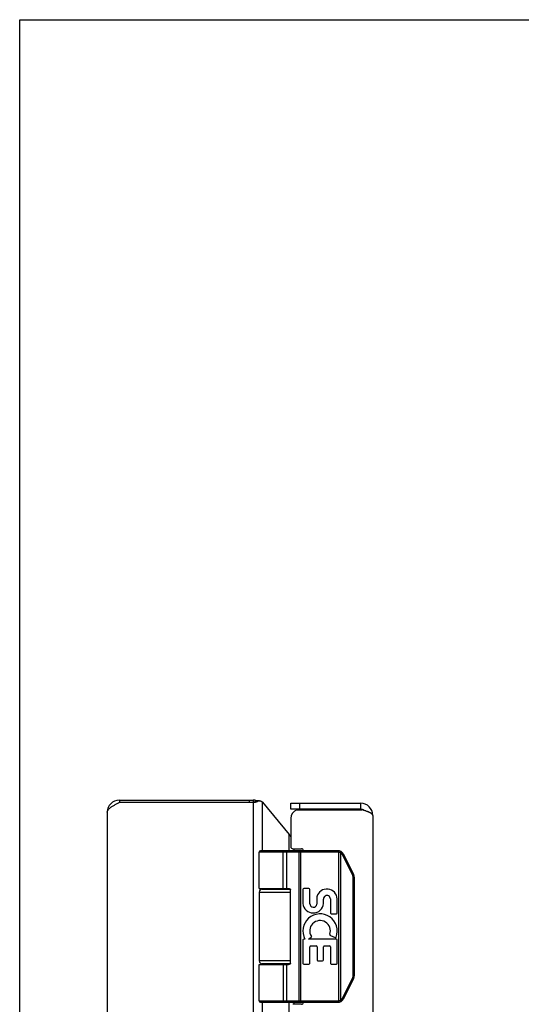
# Model space of a CAD drawing. Header units: inches. Extents: x 0 to 42.3, y 0 to 27.4.
# Tile 6 of 10: x 0 to 5, y 17.6 to 27.4. Entities that reach past the tile are written whole.
import ezdxf

# ---------------------------------------------------------------- set-up
doc = ezdxf.new("R2010")
doc.units = ezdxf.units.IN
doc.header["$LTSCALE"] = 2.325389
doc.header["$MEASUREMENT"] = 0
doc.layers.get('0').update_dxf_attribs({"linetype": 'CONTINUOUS'})
doc.layers.add('02___PRT_ALL_AXES', color=7, linetype='CONTINUOUS')

msp = doc.modelspace()

# ---------------------------------------------------------------- linework, layer by layer
at = {"color": 7, "linetype": 'Continuous'}
for p, q in [((0, 0), (0, 27.3575)), ((0, 27.3575), (42.2798, 27.3575)), ((0.9857, 19.6333), (0.9857, 19.6123)), ((0.9861, 19.6333), (0.9861, 19.6123)), ((2.2699, 19.6333), (2.2699, 19.6123)), ((2.3098, 19.6333), (2.3098, 19.6123)), ((2.3147, 19.6127), (2.3209, 19.6148)), ((2.3197, 19.6127), (2.3147, 19.6127)), ((2.3209, 19.6148), (2.323, 19.6161)), ((2.3321, 19.6148), (2.3209, 19.6148)), ((2.323, 19.6161), (2.325, 19.6175)), ((2.325, 19.6175), (2.3269, 19.6188)), ((2.3269, 19.6188), (2.3284, 19.6203)), ((2.3441, 19.6188), (2.3269, 19.6188)), ((2.3284, 19.6203), (2.3299, 19.6218)), ((2.3299, 19.6218), (2.3314, 19.6233)), ((2.3529, 19.6233), (2.3314, 19.6233)), ((2.371, 19.6284), (2.3404, 19.6284)), ((2.6809, 19.5433), (2.6809, 19.6033)), ((2.7709, 19.5433), (2.7709, 19.6033)), ((3.3709, 19.6033), (3.3709, 19.5433)), ((3.3709, 19.5433), (2.6809, 19.5433)), ((3.1456, 19.1203), (2.3682, 19.1203)), ((3.1456, 19.1333), (2.3812, 19.1333)), ((2.5987, 19.1332), (2.5986, 19.1333)), ((2.5988, 19.1332), (2.5987, 19.1332)), ((2.5989, 19.1332), (2.5988, 19.1332)), ((2.6051, 18.7583), (2.6051, 19.1205)), ((2.6052, 18.7583), (2.6052, 19.1205)), ((2.6411, 18.7583), (2.6411, 19.1203)), ((2.7613, 19.1285), (2.7613, 19.1288)), ((2.7614, 19.1281), (2.7613, 19.1285)), ((2.7614, 19.1278), (2.7614, 19.1281)), ((2.7615, 19.1274), (2.7614, 19.1278)), ((2.7615, 19.1271), (2.7615, 19.1274)), ((2.7615, 19.1267), (2.7615, 19.1271)), ((2.7616, 19.1263), (2.7615, 19.1267)), ((2.7616, 19.1259), (2.7616, 19.1263)), ((2.7616, 19.1255), (2.7616, 19.1259)), ((2.7617, 19.1251), (2.7616, 19.1255)), ((2.7617, 19.1247), (2.7617, 19.1251)), ((2.7617, 19.1243), (2.7617, 19.1247)), ((2.7617, 19.1239), (2.7617, 19.1243)), ((2.7617, 19.1235), (2.7617, 19.1239)), ((2.7618, 19.1231), (2.7617, 19.1235)), ((2.7618, 19.1226), (2.7618, 19.1231)), ((2.7618, 19.1222), (2.7618, 19.1226)), ((2.7618, 19.1218), (2.7618, 19.1222)), ((2.7618, 19.1213), (2.7618, 19.1218)), ((2.7618, 19.1209), (2.7618, 19.1213)), ((2.7618, 19.1205), (2.7618, 19.1209)), ((2.7618, 19.1205), (2.7618, 17.646)), ((2.781, 17.6333), (2.781, 19.1333)), ((3.1456, 19.1203), (3.1456, 19.1333)), ((3.1575, 19.1188), (3.1607, 19.1314)), ((3.1575, 17.6477), (3.1575, 19.1188)), ((3.1749, 19.1119), (3.1752, 19.1125)), ((3.1749, 17.6546), (3.1749, 19.1119)), ((3.1752, 19.1125), (3.1756, 19.113)), ((3.1756, 19.113), (3.1759, 19.1136)), ((3.1759, 19.1136), (3.1762, 19.1141)), ((3.1762, 19.1141), (3.1766, 19.1146)), ((3.1766, 19.1146), (3.1769, 19.1151)), ((3.1769, 19.1151), (3.1771, 19.1155)), ((3.1771, 19.1155), (3.1773, 19.1158)), ((3.1773, 19.1158), (3.1775, 19.1162)), ((3.1775, 19.1162), (3.1777, 19.1165)), ((3.1777, 19.1165), (3.1778, 19.1168)), ((3.1778, 19.1168), (3.178, 19.1171)), ((3.178, 19.1171), (3.1782, 19.1174)), ((3.1782, 19.1174), (3.1784, 19.1178)), ((3.1784, 19.1178), (3.1785, 19.1181)), ((3.1785, 19.1181), (3.1787, 19.1183)), ((3.1787, 19.1183), (3.1788, 19.1186)), ((3.1788, 19.1186), (3.179, 19.1189)), ((3.179, 19.1189), (3.1791, 19.1192)), ((3.1791, 19.1192), (3.1793, 19.1195)), ((3.1917, 19.0929), (3.1923, 19.0932)), ((3.2928, 18.8906), (3.1917, 19.0929)), ((3.1923, 19.0932), (3.193, 19.0936)), ((3.193, 19.0936), (3.1938, 19.094)), ((3.1938, 19.094), (3.1945, 19.0943)), ((3.1945, 19.0943), (3.1952, 19.0947)), ((3.1952, 19.0947), (3.1959, 19.0951)), ((3.1959, 19.0951), (3.1966, 19.0955)), ((3.1966, 19.0955), (3.197, 19.0957)), ((3.197, 19.0957), (3.1975, 19.096)), ((3.1975, 19.096), (3.1979, 19.0962)), ((3.1979, 19.0962), (3.1983, 19.0965)), ((3.1983, 19.0965), (3.1987, 19.0967)), ((3.1987, 19.0967), (3.199, 19.0968)), ((3.199, 19.0968), (3.1992, 19.097)), ((3.1992, 19.097), (3.1994, 19.0971)), ((3.1994, 19.0971), (3.1997, 19.0973)), ((3.1997, 19.0973), (3.1999, 19.0974)), ((3.1999, 19.0974), (3.2001, 19.0975)), ((3.2001, 19.0975), (3.2002, 19.0976)), ((3.3026, 18.8964), (3.2015, 19.0987)), ((3.2928, 18.8906), (3.2938, 18.8911)), ((3.2938, 18.8911), (3.2945, 18.8915)), ((3.2945, 18.8915), (3.2953, 18.8919)), ((3.2953, 18.8919), (3.296, 18.8923)), ((3.296, 18.8923), (3.2967, 18.8927)), ((3.2967, 18.8927), (3.2974, 18.893)), ((3.2974, 18.893), (3.2978, 18.8933)), ((3.2978, 18.8933), (3.2983, 18.8936)), ((3.298, 17.898), (3.298, 18.8685)), ((3.298, 18.8685), (3.3092, 18.8685)), ((3.2983, 18.8936), (3.2988, 18.8938)), ((3.2988, 18.8938), (3.299, 18.894)), ((3.299, 18.894), (3.2995, 18.8942)), ((3.2995, 18.8942), (3.2999, 18.8944)), ((3.2999, 18.8944), (3.3001, 18.8946)), ((3.3001, 18.8946), (3.3003, 18.8947)), ((3.3003, 18.8947), (3.3006, 18.8949)), ((3.3006, 18.8949), (3.3008, 18.895)), ((3.3008, 18.895), (3.301, 18.8951)), ((3.301, 18.8951), (3.3012, 18.8953)), ((3.3012, 18.8953), (3.3014, 18.8954)), ((3.3092, 17.898), (3.3092, 18.8685)), ((2.3682, 18.7233), (2.6792, 18.7233)), ((2.3982, 18.7533), (2.677, 18.7533)), ((2.6792, 18.0183), (2.6792, 18.7483)), ((2.6792, 18.0433), (2.3682, 18.0433)), ((2.3682, 18.0083), (2.6593, 18.0083)), ((2.677, 18.0133), (2.3982, 18.0133)), ((2.6411, 17.6463), (2.6411, 18.0083)), ((3.1917, 17.6736), (3.2928, 17.8759)), ((3.2015, 17.6678), (3.3026, 17.8701)), ((3.2928, 17.8759), (3.2938, 17.8754)), ((3.2938, 17.8754), (3.2945, 17.875)), ((3.2945, 17.875), (3.2953, 17.8746)), ((3.2953, 17.8746), (3.296, 17.8742)), ((3.296, 17.8742), (3.2967, 17.8738)), ((3.2967, 17.8738), (3.2974, 17.8735)), ((3.2974, 17.8735), (3.2978, 17.8732)), ((3.2978, 17.8732), (3.2983, 17.8729)), ((3.298, 17.898), (3.3092, 17.898)), ((3.2983, 17.8729), (3.2988, 17.8727)), ((3.2988, 17.8727), (3.2992, 17.8725)), ((3.2992, 17.8725), (3.2996, 17.8722)), ((3.2996, 17.8722), (3.2999, 17.8721)), ((3.2999, 17.8721), (3.3001, 17.8719)), ((3.3001, 17.8719), (3.3003, 17.8718)), ((3.3003, 17.8718), (3.3006, 17.8716)), ((3.3006, 17.8716), (3.3008, 17.8715)), ((3.3008, 17.8715), (3.301, 17.8714)), ((3.301, 17.8714), (3.3012, 17.8712)), ((2.3682, 17.6463), (3.1456, 17.6463)), ((2.7614, 17.6384), (2.7613, 17.638)), ((2.7615, 17.6393), (2.7614, 17.6389)), ((2.7616, 17.64), (2.7615, 17.6396)), ((2.7615, 17.6396), (2.7615, 17.6393)), ((2.7617, 17.6416), (2.7616, 17.6412)), ((2.7616, 17.6412), (2.7616, 17.6408)), ((2.7616, 17.6408), (2.7616, 17.6404)), ((2.7616, 17.6404), (2.7616, 17.64)), ((2.7618, 17.6437), (2.7617, 17.6432)), ((2.7617, 17.6432), (2.7617, 17.6428)), ((2.7617, 17.6428), (2.7617, 17.6424)), ((2.7617, 17.6424), (2.7617, 17.642)), ((2.7617, 17.642), (2.7617, 17.6416)), ((2.7618, 17.646), (2.7618, 17.6456)), ((2.7618, 17.6449), (2.7618, 17.6445)), ((2.7618, 17.6445), (2.7618, 17.6441)), ((2.7618, 17.6441), (2.7618, 17.6437)), ((3.1456, 17.6463), (3.1456, 17.6333)), ((3.1575, 17.6477), (3.1607, 17.6351)), ((3.1749, 17.6546), (3.1752, 17.654)), ((3.1752, 17.654), (3.1756, 17.6535)), ((3.1756, 17.6535), (3.1759, 17.6529)), ((3.1759, 17.6529), (3.1761, 17.6526)), ((3.1761, 17.6526), (3.1764, 17.6521)), ((3.1764, 17.6521), (3.1768, 17.6515)), ((3.1768, 17.6515), (3.177, 17.6512)), ((3.177, 17.6512), (3.1772, 17.6508)), ((3.1772, 17.6508), (3.1774, 17.6505)), ((3.1774, 17.6505), (3.1776, 17.6502)), ((3.1776, 17.6502), (3.1778, 17.6499)), ((3.1778, 17.6499), (3.1779, 17.6495)), ((3.1779, 17.6495), (3.1781, 17.6492)), ((3.1781, 17.6492), (3.1783, 17.6489)), ((3.1783, 17.6489), (3.1785, 17.6486)), ((3.1785, 17.6486), (3.1786, 17.6483)), ((3.1786, 17.6483), (3.1788, 17.648)), ((3.1788, 17.648), (3.1789, 17.6477)), ((3.1789, 17.6477), (3.1791, 17.6474)), ((3.1791, 17.6474), (3.1792, 17.6472)), ((3.1917, 17.6736), (3.1927, 17.6731)), ((3.1927, 17.6731), (3.1934, 17.6727)), ((3.1934, 17.6727), (3.1941, 17.6723)), ((3.1941, 17.6723), (3.1949, 17.672)), ((3.1949, 17.672), (3.1956, 17.6716)), ((3.1956, 17.6716), (3.1962, 17.6712)), ((3.1962, 17.6712), (3.1967, 17.671)), ((3.1967, 17.671), (3.1972, 17.6707)), ((3.1972, 17.6707), (3.1976, 17.6704)), ((3.1976, 17.6704), (3.1981, 17.6702)), ((3.1981, 17.6702), (3.1985, 17.67)), ((3.1985, 17.67), (3.1987, 17.6698)), ((3.1987, 17.6698), (3.199, 17.6697)), ((3.199, 17.6697), (3.1992, 17.6695)), ((3.1992, 17.6695), (3.1994, 17.6694)), ((3.1994, 17.6694), (3.1997, 17.6692)), ((3.1997, 17.6692), (3.1999, 17.6691)), ((3.1999, 17.6691), (3.2001, 17.669)), ((2.3812, 17.6333), (3.1456, 17.6333)), ((2.5987, 17.6333), (2.5986, 17.6333)), ((2.5988, 17.6333), (2.5987, 17.6333)), ((2.5989, 17.6333), (2.5988, 17.6333)), ((2.599, 17.6333), (2.5989, 17.6333))]:
    msp.add_line(p, q, dxfattribs=at)
at = {"color": 3, "linetype": 'Continuous'}
for p, q in [((0.9857, 19.6333), (2.3098, 19.6333)), ((0.9857, 19.6123), (2.3098, 19.6123)), ((2.3098, 19.6122), (2.3197, 19.6127)), ((2.3098, 19.6123), (2.3098, 7.6543)), ((2.3197, 19.6127), (2.3321, 19.6148)), ((2.3321, 19.6148), (2.3361, 19.6161)), ((2.3361, 19.6161), (2.3401, 19.6175)), ((2.3401, 19.6175), (2.3441, 19.6188)), ((2.35, 19.6218), (2.3529, 19.6233)), ((2.4017, 19.1333), (2.4017, 19.6123)), ((2.4017, 19.6123), (2.6646, 19.2944)), ((2.6809, 19.6033), (3.3709, 19.6033)), ((0.8657, 19.5133), (0.8657, 7.7533)), ((2.7414, 19.5383), (3.3866, 19.5383)), ((2.6809, 19.4533), (2.6809, 19.1733)), ((3.4909, 19.4833), (3.4909, 7.7833)), ((2.6646, 19.1333), (2.6646, 19.2944)), ((2.7009, 19.1533), (2.7859, 19.1533)), ((2.7106, 19.1533), (2.7106, 19.1333)), ((2.4017, 18.7533), (2.4017, 18.7583)), ((2.6646, 18.7533), (2.6646, 18.758)), ((2.4017, 18.0083), (2.4017, 18.0133)), ((2.6646, 18.0085), (2.6646, 18.0133)), ((2.4017, 9.6333), (2.4017, 17.6333)), ((2.6646, 9.6333), (2.6646, 17.6333)), ((2.7859, 17.6133), (2.7009, 17.6133)), ((2.7106, 17.6333), (2.7106, 17.6133))]:
    msp.add_line(p, q, dxfattribs=at)
for points in [[(0.8657, 19.5133), (0.8659, 19.5171), (0.8666, 19.5209), (0.8677, 19.5247), (0.8692, 19.5285), (0.8712, 19.5323), (0.8735, 19.5361), (0.8763, 19.5399), (0.8795, 19.5437), (0.883, 19.5475), (0.887, 19.5513), (0.8913, 19.5551), (0.8959, 19.5589), (0.9009, 19.5628), (0.9061, 19.5666), (0.9117, 19.5704), (0.9176, 19.5742), (0.9236, 19.578), (0.9299, 19.5818), (0.9365, 19.5856), (0.9432, 19.5894), (0.95, 19.5932), (0.957, 19.597), (0.9641, 19.6008), (0.9713, 19.6046), (0.9785, 19.6084), (0.9857, 19.6123)], [(2.3441, 19.6188), (2.3456, 19.6195), (2.3471, 19.6203), (2.35, 19.6218)], [(2.3529, 19.6233), (2.3548, 19.6244), (2.3568, 19.6254), (2.3589, 19.6262), (2.3612, 19.627), (2.3635, 19.6276), (2.3658, 19.628), (2.3682, 19.6283), (2.3706, 19.6284), (2.371, 19.6284)], [(2.371, 19.6284), (2.373, 19.6283), (2.3753, 19.6281), (2.3775, 19.6277), (2.3797, 19.6272), (2.3817, 19.6265), (2.3836, 19.6257), (2.3853, 19.6248), (2.3869, 19.6237)], [(2.4017, 19.6123), (2.3994, 19.6142), (2.397, 19.6161), (2.3946, 19.618), (2.3921, 19.6199), (2.3895, 19.6218), (2.3869, 19.6237)], [(3.4909, 19.4833), (3.4908, 19.4852), (3.4903, 19.4872), (3.4895, 19.4891), (3.4884, 19.4911), (3.487, 19.4931), (3.4853, 19.495), (3.4833, 19.497), (3.4809, 19.499), (3.4783, 19.5009), (3.4754, 19.5029), (3.4723, 19.5049), (3.4688, 19.5068), (3.4651, 19.5088), (3.4612, 19.5107), (3.457, 19.5127), (3.4526, 19.5147), (3.4479, 19.5166), (3.4431, 19.5186), (3.4381, 19.5206), (3.4329, 19.5225), (3.4275, 19.5245), (3.422, 19.5265), (3.4164, 19.5284), (3.4106, 19.5304), (3.4047, 19.5324), (3.3987, 19.5343), (3.3927, 19.5363), (3.3866, 19.5383)], [(2.6646, 19.2944), (2.6657, 19.2927), (2.6667, 19.291), (2.6678, 19.2893), (2.6689, 19.2876), (2.67, 19.2859), (2.6712, 19.2841)], [(2.6712, 19.2841), (2.6746, 19.2794), (2.6781, 19.2746), (2.6809, 19.2708)]]:
    msp.add_lwpolyline(points, dxfattribs=at)
at = {"color": 7, "linetype": 'Continuous'}
for points in [[(2.3314, 19.6233), (2.3323, 19.6244), (2.3333, 19.6254), (2.3343, 19.6262), (2.3354, 19.6269), (2.3364, 19.6274), (2.3374, 19.6279), (2.3383, 19.6282), (2.3393, 19.6283), (2.3402, 19.6284), (2.3404, 19.6284)], [(2.6052, 19.1205), (2.6052, 19.1207), (2.6052, 19.1209), (2.6051, 19.1211), (2.6051, 19.1213), (2.6051, 19.1216), (2.6051, 19.1218), (2.6051, 19.122), (2.6051, 19.1222), (2.6051, 19.1224), (2.605, 19.1226), (2.605, 19.1228), (2.605, 19.1231), (2.605, 19.1233), (2.605, 19.1235), (2.6049, 19.1237), (2.6049, 19.1239), (2.6049, 19.1241), (2.6048, 19.1243), (2.6048, 19.1245), (2.6048, 19.1247), (2.6047, 19.1249), (2.6047, 19.1251), (2.6046, 19.1253), (2.6046, 19.1255), (2.6046, 19.1257), (2.6045, 19.1259), (2.6045, 19.1261), (2.6044, 19.1263), (2.6044, 19.1265), (2.6043, 19.1267), (2.6042, 19.1269), (2.6042, 19.1271), (2.6041, 19.1272), (2.6041, 19.1274), (2.604, 19.1276), (2.6039, 19.1278), (2.6039, 19.128), (2.6038, 19.1281), (2.6037, 19.1283), (2.6037, 19.1285), (2.6036, 19.1286), (2.6035, 19.1288), (2.6035, 19.129), (2.6034, 19.1291), (2.6033, 19.1293), (2.6032, 19.1294), (2.6032, 19.1296), (2.6031, 19.1297), (2.603, 19.1299), (2.6029, 19.13), (2.6028, 19.1302), (2.6028, 19.1303), (2.6027, 19.1305), (2.6026, 19.1306), (2.6025, 19.1307), (2.6024, 19.1308), (2.6023, 19.131), (2.6022, 19.1311), (2.6021, 19.1312), (2.602, 19.1313), (2.6019, 19.1314), (2.6019, 19.1315), (2.6018, 19.1317), (2.6017, 19.1318), (2.6016, 19.1319), (2.6015, 19.1319), (2.6014, 19.132), (2.6013, 19.1321), (2.6012, 19.1322), (2.6011, 19.1323), (2.601, 19.1324), (2.6009, 19.1325), (2.6008, 19.1325), (2.6007, 19.1326), (2.6005, 19.1327), (2.6004, 19.1327), (2.6003, 19.1328), (2.6002, 19.1328), (2.6001, 19.1329), (2.6, 19.1329), (2.5999, 19.133), (2.5998, 19.133), (2.5997, 19.1331), (2.5996, 19.1331), (2.5995, 19.1331), (2.5994, 19.1332), (2.5993, 19.1332), (2.5992, 19.1332), (2.599, 19.1332), (2.5989, 19.1332)], [(2.6051, 19.1205), (2.6051, 19.1207), (2.6051, 19.1209), (2.6051, 19.1211), (2.6051, 19.1213), (2.6051, 19.1216), (2.6051, 19.1218), (2.6051, 19.122), (2.6051, 19.1222), (2.605, 19.1224), (2.605, 19.1226), (2.605, 19.1228), (2.605, 19.1231), (2.6049, 19.1233), (2.6049, 19.1235), (2.6049, 19.1237), (2.6049, 19.1239), (2.6048, 19.1241), (2.6048, 19.1243), (2.6048, 19.1245), (2.6047, 19.1247), (2.6047, 19.1249), (2.6046, 19.1251), (2.6046, 19.1253), (2.6046, 19.1255), (2.6045, 19.1257), (2.6045, 19.1259), (2.6044, 19.1261), (2.6044, 19.1263), (2.6043, 19.1265), (2.6043, 19.1267), (2.6042, 19.1269), (2.6042, 19.1271), (2.6041, 19.1272), (2.604, 19.1274), (2.604, 19.1276), (2.6039, 19.1278), (2.6038, 19.128), (2.6038, 19.1281), (2.6037, 19.1283), (2.6036, 19.1285), (2.6036, 19.1286), (2.6035, 19.1288), (2.6034, 19.129), (2.6034, 19.1291), (2.6033, 19.1293), (2.6032, 19.1294), (2.6031, 19.1296), (2.603, 19.1297), (2.603, 19.1299), (2.6029, 19.13), (2.6028, 19.1302), (2.6027, 19.1303), (2.6026, 19.1305), (2.6025, 19.1306), (2.6025, 19.1307), (2.6024, 19.1308), (2.6023, 19.131), (2.6022, 19.1311), (2.6021, 19.1312), (2.602, 19.1313), (2.6019, 19.1314), (2.6018, 19.1315), (2.6017, 19.1317), (2.6016, 19.1318), (2.6015, 19.1319), (2.6014, 19.1319), (2.6013, 19.132), (2.6012, 19.1321), (2.6011, 19.1322), (2.601, 19.1323), (2.6009, 19.1324), (2.6008, 19.1325), (2.6007, 19.1325), (2.6006, 19.1326), (2.6005, 19.1327), (2.6004, 19.1327), (2.6003, 19.1328), (2.6002, 19.1328), (2.6001, 19.1329), (2.6, 19.1329), (2.5999, 19.133), (2.5998, 19.133), (2.5997, 19.1331), (2.5996, 19.1331), (2.5994, 19.1331), (2.5993, 19.1332), (2.5992, 19.1332), (2.5991, 19.1332), (2.599, 19.1332)], [(2.6411, 19.1203), (2.6411, 19.1205), (2.6411, 19.1207), (2.6411, 19.1209), (2.6411, 19.1211), (2.6411, 19.1213), (2.6411, 19.1216), (2.6411, 19.1218), (2.641, 19.122), (2.641, 19.1222), (2.641, 19.1224), (2.641, 19.1226), (2.6409, 19.1228), (2.6409, 19.1231), (2.6409, 19.1233), (2.6408, 19.1235), (2.6408, 19.1237), (2.6407, 19.1239), (2.6407, 19.1241), (2.6406, 19.1243), (2.6406, 19.1245), (2.6405, 19.1247), (2.6405, 19.1249), (2.6404, 19.1251), (2.6403, 19.1253), (2.6403, 19.1255), (2.6402, 19.1257), (2.6401, 19.1259), (2.6401, 19.1261), (2.64, 19.1263), (2.6399, 19.1265), (2.6398, 19.1267), (2.6397, 19.1269), (2.6397, 19.1271), (2.6396, 19.1272), (2.6395, 19.1274), (2.6394, 19.1276), (2.6393, 19.1278), (2.6392, 19.128), (2.6391, 19.1281), (2.639, 19.1283), (2.6389, 19.1285), (2.6388, 19.1286), (2.6387, 19.1288), (2.6386, 19.129), (2.6385, 19.1291), (2.6384, 19.1293), (2.6382, 19.1294), (2.6381, 19.1296), (2.638, 19.1297), (2.6379, 19.1299), (2.6378, 19.13), (2.6376, 19.1302), (2.6375, 19.1303), (2.6374, 19.1305), (2.6372, 19.1306), (2.6371, 19.1307), (2.637, 19.1308), (2.6368, 19.131), (2.6367, 19.1311), (2.6366, 19.1312), (2.6364, 19.1313), (2.6363, 19.1314), (2.6362, 19.1315), (2.636, 19.1317), (2.6359, 19.1318), (2.6357, 19.1319), (2.6356, 19.1319), (2.6354, 19.132), (2.6353, 19.1321), (2.6351, 19.1322), (2.635, 19.1323), (2.6348, 19.1324), (2.6347, 19.1325), (2.6345, 19.1325), (2.6344, 19.1326), (2.6342, 19.1327), (2.634, 19.1327), (2.6339, 19.1328), (2.6337, 19.1328), (2.6336, 19.1329), (2.6334, 19.1329), (2.6332, 19.133), (2.6331, 19.133), (2.6329, 19.1331), (2.6328, 19.1331), (2.6326, 19.1331), (2.6324, 19.1332), (2.6323, 19.1332), (2.6321, 19.1332), (2.6319, 19.1332), (2.6318, 19.1332), (2.6316, 19.1332), (2.6314, 19.1332), (2.6313, 19.1333)], [(2.7613, 19.1288), (2.7613, 19.129), (2.7613, 19.1291), (2.7612, 19.1293), (2.7612, 19.1294), (2.7612, 19.1296), (2.7612, 19.1297), (2.7611, 19.1299), (2.7611, 19.13), (2.7611, 19.1302), (2.7611, 19.1303), (2.761, 19.1305), (2.761, 19.1306), (2.761, 19.1307), (2.761, 19.1308), (2.7609, 19.131), (2.7609, 19.1311), (2.7609, 19.1312), (2.7608, 19.1313), (2.7608, 19.1314), (2.7608, 19.1315), (2.7608, 19.1317), (2.7607, 19.1318), (2.7607, 19.1319), (2.7607, 19.1319), (2.7606, 19.132), (2.7606, 19.1321), (2.7606, 19.1322), (2.7606, 19.1323), (2.7605, 19.1324), (2.7605, 19.1325), (2.7605, 19.1325), (2.7604, 19.1326), (2.7604, 19.1327), (2.7604, 19.1327), (2.7603, 19.1328), (2.7603, 19.1328), (2.7603, 19.1329), (2.7602, 19.1329), (2.7602, 19.133), (2.7602, 19.133), (2.7601, 19.1331), (2.7601, 19.1331), (2.7601, 19.1331), (2.76, 19.1332), (2.76, 19.1332), (2.76, 19.1332), (2.7599, 19.1332), (2.7599, 19.1332), (2.7599, 19.1332), (2.7598, 19.1332), (2.7598, 19.1333)], [(3.1749, 19.1119), (3.1744, 19.1122), (3.1739, 19.1125), (3.1733, 19.1128), (3.1728, 19.1131), (3.1723, 19.1134), (3.1718, 19.1137), (3.1713, 19.1139), (3.1707, 19.1142), (3.1702, 19.1144), (3.1697, 19.1147), (3.1692, 19.1149), (3.1686, 19.1152), (3.1681, 19.1154), (3.1676, 19.1156), (3.167, 19.1158), (3.1665, 19.1161), (3.1659, 19.1163), (3.1654, 19.1165), (3.1648, 19.1167), (3.1643, 19.1169), (3.1637, 19.1171), (3.1632, 19.1173), (3.1626, 19.1174), (3.1621, 19.1176), (3.1615, 19.1178), (3.1609, 19.1179), (3.1604, 19.1181), (3.1598, 19.1182), (3.1592, 19.1184), (3.1587, 19.1185), (3.1581, 19.1187), (3.1575, 19.1188)], [(3.1917, 19.0929), (3.1915, 19.0934), (3.1912, 19.0938), (3.191, 19.0943), (3.1907, 19.0948), (3.1904, 19.0952), (3.1902, 19.0957), (3.1899, 19.0962), (3.1896, 19.0966), (3.1893, 19.0971), (3.189, 19.0975), (3.1888, 19.098), (3.1885, 19.0984), (3.1882, 19.0989), (3.1879, 19.0993), (3.1875, 19.0997), (3.1872, 19.1002), (3.1869, 19.1006), (3.1866, 19.101), (3.1862, 19.1015), (3.1859, 19.1019), (3.1856, 19.1023), (3.1852, 19.1027), (3.1849, 19.1031), (3.1845, 19.1035), (3.1842, 19.1039), (3.1838, 19.1043), (3.1834, 19.1047), (3.1831, 19.1051), (3.1827, 19.1055), (3.1823, 19.1058), (3.1819, 19.1062), (3.1816, 19.1066), (3.1812, 19.107), (3.1808, 19.1073), (3.1804, 19.1077), (3.18, 19.108), (3.1796, 19.1084), (3.1792, 19.1087), (3.1787, 19.1091), (3.1783, 19.1094), (3.1779, 19.1097), (3.1775, 19.1101), (3.1771, 19.1104), (3.1766, 19.1107), (3.1762, 19.111), (3.1757, 19.1113), (3.1753, 19.1116), (3.1749, 19.1119)], [(3.1793, 19.1195), (3.1793, 19.1196), (3.1794, 19.1197), (3.1794, 19.1198), (3.1795, 19.12), (3.1796, 19.1201), (3.1796, 19.1202), (3.1797, 19.1203), (3.1797, 19.1204), (3.1798, 19.1205), (3.1798, 19.1206), (3.1799, 19.1207), (3.1799, 19.1209), (3.18, 19.121), (3.18, 19.1211), (3.18, 19.1212), (3.1801, 19.1212), (3.1801, 19.1213), (3.1801, 19.1214), (3.1802, 19.1215), (3.1802, 19.1216), (3.1802, 19.1217), (3.1802, 19.1218), (3.1803, 19.1218), (3.1803, 19.1219), (3.1803, 19.122), (3.1803, 19.122), (3.1803, 19.1221), (3.1803, 19.1222), (3.1804, 19.1222), (3.1804, 19.1223), (3.1804, 19.1223), (3.1804, 19.1224), (3.1804, 19.1224), (3.1804, 19.1225), (3.1804, 19.1225), (3.1804, 19.1226), (3.1804, 19.1226), (3.1804, 19.1226), (3.1803, 19.1227), (3.1803, 19.1227), (3.1803, 19.1227), (3.1803, 19.1227), (3.1803, 19.1228), (3.1803, 19.1228)], [(3.2002, 19.0976), (3.2003, 19.0977), (3.2004, 19.0977), (3.2005, 19.0978), (3.2006, 19.0978), (3.2007, 19.0979), (3.2007, 19.0979), (3.2008, 19.098), (3.2009, 19.098), (3.2009, 19.0981), (3.201, 19.0981), (3.201, 19.0982), (3.2011, 19.0982), (3.2012, 19.0983), (3.2012, 19.0983), (3.2012, 19.0983), (3.2013, 19.0984), (3.2013, 19.0984), (3.2014, 19.0984), (3.2014, 19.0985), (3.2014, 19.0985), (3.2014, 19.0985), (3.2015, 19.0986), (3.2015, 19.0986), (3.2015, 19.0986), (3.2015, 19.0986), (3.2015, 19.0986), (3.2015, 19.0987), (3.2015, 19.0987), (3.2015, 19.0987), (3.2015, 19.0987)], [(3.298, 18.8685), (3.298, 18.869), (3.298, 18.8696), (3.298, 18.8701), (3.298, 18.8707), (3.298, 18.8712), (3.2979, 18.8718), (3.2979, 18.8723), (3.2979, 18.8729), (3.2978, 18.8734), (3.2977, 18.8739), (3.2977, 18.8745), (3.2976, 18.875), (3.2975, 18.8756), (3.2975, 18.8761), (3.2974, 18.8767), (3.2973, 18.8772), (3.2972, 18.8777), (3.2971, 18.8783), (3.297, 18.8788), (3.2968, 18.8793), (3.2967, 18.8799), (3.2966, 18.8804), (3.2965, 18.8809), (3.2963, 18.8815), (3.2962, 18.882), (3.296, 18.8825), (3.2959, 18.883), (3.2957, 18.8835), (3.2955, 18.8841), (3.2954, 18.8846), (3.2952, 18.8851), (3.295, 18.8856), (3.2948, 18.8861), (3.2946, 18.8866), (3.2944, 18.8871), (3.2942, 18.8877), (3.294, 18.8882), (3.2938, 18.8887), (3.2935, 18.8892), (3.2933, 18.8896), (3.2931, 18.8901), (3.2928, 18.8906)], [(3.3014, 18.8954), (3.3015, 18.8954), (3.3015, 18.8955), (3.3016, 18.8955), (3.3017, 18.8956), (3.3018, 18.8956), (3.3019, 18.8957), (3.3019, 18.8957), (3.302, 18.8958), (3.3021, 18.8958), (3.3021, 18.8959), (3.3022, 18.8959), (3.3022, 18.896), (3.3023, 18.896), (3.3023, 18.896), (3.3024, 18.8961), (3.3024, 18.8961), (3.3024, 18.8962), (3.3025, 18.8962), (3.3025, 18.8962), (3.3025, 18.8962), (3.3026, 18.8963), (3.3026, 18.8963), (3.3026, 18.8963), (3.3026, 18.8963), (3.3026, 18.8964), (3.3026, 18.8964), (3.3027, 18.8964), (3.3027, 18.8964), (3.3027, 18.8964), (3.3026, 18.8964)], [(2.3682, 18.7583), (2.6593, 18.7582), (2.66, 18.7582), (2.6606, 18.7582), (2.6613, 18.7582), (2.6619, 18.7582), (2.6626, 18.7581), (2.6632, 18.7581), (2.6638, 18.7581), (2.6644, 18.758), (2.6649, 18.7579), (2.6654, 18.7579), (2.666, 18.7578), (2.6664, 18.7578), (2.6669, 18.7577), (2.6674, 18.7576), (2.6678, 18.7575), (2.6682, 18.7574), (2.6687, 18.7573), (2.669, 18.7572), (2.6694, 18.7572), (2.6698, 18.7571), (2.6702, 18.757), (2.6705, 18.7569), (2.6708, 18.7568), (2.6712, 18.7566), (2.6715, 18.7565), (2.6718, 18.7564), (2.6721, 18.7563), (2.6723, 18.7562), (2.6726, 18.7561), (2.6729, 18.756), (2.6731, 18.7559), (2.6734, 18.7557), (2.6736, 18.7556), (2.6739, 18.7555), (2.6741, 18.7554), (2.6743, 18.7553), (2.6745, 18.7551), (2.6747, 18.755), (2.6749, 18.7549), (2.6751, 18.7548), (2.6753, 18.7547), (2.6754, 18.7545), (2.6756, 18.7544), (2.6758, 18.7543), (2.6759, 18.7542), (2.6761, 18.754), (2.6762, 18.7539), (2.6764, 18.7538), (2.6765, 18.7537), (2.6767, 18.7536), (2.6768, 18.7534), (2.6769, 18.7533), (2.677, 18.7532), (2.6771, 18.7531), (2.6772, 18.7529), (2.6774, 18.7528), (2.6775, 18.7527), (2.6776, 18.7526), (2.6776, 18.7525), (2.6777, 18.7524), (2.6778, 18.7522), (2.6779, 18.7521), (2.678, 18.752), (2.6781, 18.7519), (2.6781, 18.7518), (2.6782, 18.7516), (2.6783, 18.7515), (2.6783, 18.7514), (2.6784, 18.7513), (2.6785, 18.7512), (2.6785, 18.7511), (2.6786, 18.751), (2.6786, 18.7509), (2.6787, 18.7507), (2.6787, 18.7506), (2.6788, 18.7505), (2.6788, 18.7504), (2.6788, 18.7503), (2.6789, 18.7502), (2.6789, 18.7501), (2.6789, 18.75), (2.679, 18.7499), (2.679, 18.7498), (2.679, 18.7496), (2.6791, 18.7495), (2.6791, 18.7494), (2.6791, 18.7493), (2.6791, 18.7492), (2.6791, 18.7491), (2.6791, 18.749), (2.6792, 18.7489), (2.6792, 18.7488), (2.6792, 18.7487), (2.6792, 18.7486), (2.6792, 18.7485), (2.6792, 18.7484), (2.6792, 18.7483)], [(2.6051, 18.0083), (2.6051, 17.646), (2.6051, 17.6458), (2.6051, 17.6456), (2.6051, 17.6454), (2.6051, 17.6452), (2.6051, 17.6449), (2.6051, 17.6447), (2.6051, 17.6445), (2.6051, 17.6443), (2.605, 17.6441), (2.605, 17.6439), (2.605, 17.6437), (2.605, 17.6434), (2.6049, 17.6432), (2.6049, 17.643), (2.6049, 17.6428), (2.6049, 17.6426), (2.6048, 17.6424), (2.6048, 17.6422), (2.6048, 17.642), (2.6047, 17.6418), (2.6047, 17.6416), (2.6046, 17.6414), (2.6046, 17.6412), (2.6046, 17.641), (2.6045, 17.6408), (2.6045, 17.6406), (2.6044, 17.6404), (2.6044, 17.6402), (2.6043, 17.64), (2.6043, 17.6398), (2.6042, 17.6396), (2.6042, 17.6394), (2.6041, 17.6393), (2.604, 17.6391), (2.604, 17.6389), (2.6039, 17.6387), (2.6038, 17.6385), (2.6038, 17.6384), (2.6037, 17.6382), (2.6036, 17.638), (2.6036, 17.6379), (2.6035, 17.6377), (2.6034, 17.6375), (2.6034, 17.6374), (2.6033, 17.6372), (2.6032, 17.6371), (2.6031, 17.6369), (2.603, 17.6368), (2.603, 17.6366), (2.6029, 17.6365), (2.6028, 17.6363), (2.6027, 17.6362), (2.6026, 17.636), (2.6025, 17.6359), (2.6025, 17.6358), (2.6024, 17.6357), (2.6023, 17.6355), (2.6022, 17.6354), (2.6021, 17.6353), (2.602, 17.6352), (2.6019, 17.6351), (2.6018, 17.635), (2.6017, 17.6348), (2.6016, 17.6347), (2.6015, 17.6346), (2.6014, 17.6346), (2.6013, 17.6345), (2.6012, 17.6344), (2.6011, 17.6343), (2.601, 17.6342), (2.6009, 17.6341), (2.6008, 17.634), (2.6007, 17.634), (2.6006, 17.6339), (2.6005, 17.6338), (2.6004, 17.6338), (2.6003, 17.6337), (2.6002, 17.6337), (2.6001, 17.6336), (2.6, 17.6336), (2.5999, 17.6335), (2.5998, 17.6335), (2.5997, 17.6334), (2.5996, 17.6334), (2.5994, 17.6334), (2.5993, 17.6333), (2.5992, 17.6333), (2.5991, 17.6333), (2.599, 17.6333)], [(2.6052, 18.0083), (2.6052, 17.646), (2.6052, 17.6458), (2.6052, 17.6456), (2.6051, 17.6454), (2.6051, 17.6452), (2.6051, 17.6449), (2.6051, 17.6447), (2.6051, 17.6445), (2.6051, 17.6443), (2.6051, 17.6441), (2.605, 17.6439), (2.605, 17.6437), (2.605, 17.6434), (2.605, 17.6432), (2.605, 17.643), (2.6049, 17.6428), (2.6049, 17.6426), (2.6049, 17.6424), (2.6048, 17.6422), (2.6048, 17.642), (2.6048, 17.6418), (2.6047, 17.6416), (2.6047, 17.6414), (2.6046, 17.6412), (2.6046, 17.641), (2.6046, 17.6408), (2.6045, 17.6406), (2.6045, 17.6404), (2.6044, 17.6402), (2.6044, 17.64), (2.6043, 17.6398), (2.6042, 17.6396), (2.6042, 17.6394), (2.6041, 17.6393), (2.6041, 17.6391), (2.604, 17.6389), (2.6039, 17.6387), (2.6039, 17.6385), (2.6038, 17.6384), (2.6037, 17.6382), (2.6037, 17.638), (2.6036, 17.6379), (2.6035, 17.6377), (2.6035, 17.6375), (2.6034, 17.6374), (2.6033, 17.6372), (2.6032, 17.6371), (2.6032, 17.6369), (2.6031, 17.6368), (2.603, 17.6366), (2.6029, 17.6365), (2.6028, 17.6363), (2.6028, 17.6362), (2.6027, 17.636), (2.6026, 17.6359), (2.6025, 17.6358), (2.6024, 17.6357), (2.6023, 17.6355), (2.6022, 17.6354), (2.6021, 17.6353), (2.602, 17.6352), (2.6019, 17.6351), (2.6019, 17.635), (2.6018, 17.6348), (2.6017, 17.6347), (2.6016, 17.6346), (2.6015, 17.6346), (2.6014, 17.6345), (2.6013, 17.6344), (2.6012, 17.6343), (2.6011, 17.6342), (2.601, 17.6341), (2.6009, 17.634), (2.6008, 17.634), (2.6007, 17.6339), (2.6005, 17.6338), (2.6004, 17.6338), (2.6003, 17.6337), (2.6002, 17.6337), (2.6001, 17.6336), (2.6, 17.6336), (2.5999, 17.6335), (2.5998, 17.6335), (2.5997, 17.6334), (2.5996, 17.6334), (2.5995, 17.6334), (2.5994, 17.6333), (2.5993, 17.6333), (2.5992, 17.6333), (2.599, 17.6333)], [(2.6792, 18.0183), (2.6792, 18.0181), (2.6792, 18.018), (2.6792, 18.0179), (2.6792, 18.0178), (2.6792, 18.0177), (2.6792, 18.0176), (2.6791, 18.0175), (2.6791, 18.0174), (2.6791, 18.0173), (2.6791, 18.0172), (2.6791, 18.0171), (2.6791, 18.017), (2.679, 18.0169), (2.679, 18.0167), (2.679, 18.0166), (2.6789, 18.0165), (2.6789, 18.0164), (2.6789, 18.0163), (2.6788, 18.0162), (2.6788, 18.0161), (2.6788, 18.016), (2.6787, 18.0159), (2.6787, 18.0158), (2.6786, 18.0156), (2.6786, 18.0155), (2.6785, 18.0154), (2.6785, 18.0153), (2.6784, 18.0152), (2.6783, 18.0151), (2.6783, 18.015), (2.6782, 18.0149), (2.6781, 18.0147), (2.6781, 18.0146), (2.678, 18.0145), (2.6779, 18.0144), (2.6778, 18.0143), (2.6777, 18.0141), (2.6776, 18.014), (2.6776, 18.0139), (2.6775, 18.0138), (2.6774, 18.0137), (2.6772, 18.0136), (2.6771, 18.0134), (2.677, 18.0133), (2.6769, 18.0132), (2.6768, 18.0131), (2.6767, 18.0129), (2.6765, 18.0128), (2.6764, 18.0127), (2.6762, 18.0126), (2.6761, 18.0125), (2.6759, 18.0123), (2.6758, 18.0122), (2.6756, 18.0121), (2.6754, 18.012), (2.6753, 18.0118), (2.6751, 18.0117), (2.6749, 18.0116), (2.6747, 18.0115), (2.6745, 18.0114), (2.6743, 18.0112), (2.6741, 18.0111), (2.6739, 18.011), (2.6736, 18.0109), (2.6734, 18.0108), (2.6731, 18.0106), (2.6729, 18.0105), (2.6726, 18.0104), (2.6723, 18.0103), (2.6721, 18.0102), (2.6718, 18.0101), (2.6715, 18.01), (2.6712, 18.0099), (2.6708, 18.0097), (2.6705, 18.0096), (2.6702, 18.0095), (2.6698, 18.0094), (2.6694, 18.0093), (2.669, 18.0093), (2.6687, 18.0092), (2.6682, 18.0091), (2.6678, 18.009), (2.6674, 18.0089), (2.6669, 18.0088), (2.6664, 18.0087), (2.666, 18.0087), (2.6654, 18.0086), (2.6649, 18.0086), (2.6644, 18.0085), (2.6638, 18.0084), (2.6632, 18.0084), (2.6626, 18.0084), (2.6619, 18.0083), (2.6613, 18.0083), (2.6606, 18.0083), (2.66, 18.0083), (2.6593, 18.0083)], [(3.2928, 17.8759), (3.2931, 17.8764), (3.2933, 17.8769), (3.2935, 17.8773), (3.2938, 17.8778), (3.294, 17.8783), (3.2942, 17.8788), (3.2944, 17.8794), (3.2946, 17.8799), (3.2948, 17.8804), (3.295, 17.8809), (3.2952, 17.8814), (3.2954, 17.8819), (3.2955, 17.8824), (3.2957, 17.883), (3.2959, 17.8835), (3.296, 17.884), (3.2962, 17.8845), (3.2963, 17.885), (3.2965, 17.8856), (3.2966, 17.8861), (3.2967, 17.8866), (3.2968, 17.8872), (3.297, 17.8877), (3.2971, 17.8882), (3.2972, 17.8888), (3.2973, 17.8893), (3.2974, 17.8898), (3.2975, 17.8904), (3.2975, 17.8909), (3.2976, 17.8915), (3.2977, 17.892), (3.2977, 17.8926), (3.2978, 17.8931), (3.2979, 17.8936), (3.2979, 17.8942), (3.2979, 17.8947), (3.298, 17.8953), (3.298, 17.8958), (3.298, 17.8964), (3.298, 17.8969), (3.298, 17.8975), (3.298, 17.898)], [(3.3012, 17.8712), (3.3014, 17.8711), (3.3015, 17.8711), (3.3015, 17.871), (3.3016, 17.871), (3.3017, 17.8709), (3.3018, 17.8709), (3.3019, 17.8708), (3.3019, 17.8708), (3.302, 17.8707), (3.3021, 17.8707), (3.3021, 17.8706), (3.3022, 17.8706), (3.3022, 17.8705), (3.3023, 17.8705), (3.3023, 17.8705), (3.3024, 17.8704), (3.3024, 17.8704), (3.3024, 17.8703), (3.3025, 17.8703), (3.3025, 17.8703), (3.3025, 17.8703), (3.3026, 17.8702), (3.3026, 17.8702), (3.3026, 17.8702), (3.3026, 17.8702), (3.3026, 17.8701), (3.3026, 17.8701), (3.3027, 17.8701), (3.3027, 17.8701), (3.3027, 17.8701), (3.3026, 17.8701)], [(2.6411, 17.6463), (2.6411, 17.646), (2.6411, 17.6458), (2.6411, 17.6456), (2.6411, 17.6454), (2.6411, 17.6452), (2.6411, 17.6449), (2.6411, 17.6447), (2.641, 17.6445), (2.641, 17.6443), (2.641, 17.6441), (2.641, 17.6439), (2.6409, 17.6437), (2.6409, 17.6434), (2.6409, 17.6432), (2.6408, 17.643), (2.6408, 17.6428), (2.6407, 17.6426), (2.6407, 17.6424), (2.6406, 17.6422), (2.6406, 17.642), (2.6405, 17.6418), (2.6405, 17.6416), (2.6404, 17.6414), (2.6403, 17.6412), (2.6403, 17.641), (2.6402, 17.6408), (2.6401, 17.6406), (2.6401, 17.6404), (2.64, 17.6402), (2.6399, 17.64), (2.6398, 17.6398), (2.6397, 17.6396), (2.6397, 17.6394), (2.6396, 17.6393), (2.6395, 17.6391), (2.6394, 17.6389), (2.6393, 17.6387), (2.6392, 17.6385), (2.6391, 17.6384), (2.639, 17.6382), (2.6389, 17.638), (2.6388, 17.6379), (2.6387, 17.6377), (2.6386, 17.6375), (2.6385, 17.6374), (2.6384, 17.6372), (2.6382, 17.6371), (2.6381, 17.6369), (2.638, 17.6368), (2.6379, 17.6366), (2.6378, 17.6365), (2.6376, 17.6363), (2.6375, 17.6362), (2.6374, 17.636), (2.6372, 17.6359), (2.6371, 17.6358), (2.637, 17.6357), (2.6368, 17.6355), (2.6367, 17.6354), (2.6366, 17.6353), (2.6364, 17.6352), (2.6363, 17.6351), (2.6362, 17.635), (2.636, 17.6348), (2.6359, 17.6347), (2.6357, 17.6346), (2.6356, 17.6346), (2.6354, 17.6345), (2.6353, 17.6344), (2.6351, 17.6343), (2.635, 17.6342), (2.6348, 17.6341), (2.6347, 17.634), (2.6345, 17.634), (2.6344, 17.6339), (2.6342, 17.6338), (2.634, 17.6338), (2.6339, 17.6337), (2.6337, 17.6337), (2.6336, 17.6336), (2.6334, 17.6336), (2.6332, 17.6335), (2.6331, 17.6335), (2.6329, 17.6334), (2.6328, 17.6334), (2.6326, 17.6334), (2.6324, 17.6333), (2.6323, 17.6333), (2.6321, 17.6333), (2.6319, 17.6333), (2.6318, 17.6333), (2.6316, 17.6333), (2.6314, 17.6333), (2.6313, 17.6333)], [(2.7613, 17.638), (2.7613, 17.6377), (2.7613, 17.6375), (2.7613, 17.6374), (2.7612, 17.6372), (2.7612, 17.6371), (2.7612, 17.6369), (2.7612, 17.6368), (2.7611, 17.6366), (2.7611, 17.6365), (2.7611, 17.6363), (2.7611, 17.6362), (2.761, 17.636), (2.761, 17.6359), (2.761, 17.6358), (2.761, 17.6357), (2.7609, 17.6355), (2.7609, 17.6354), (2.7609, 17.6353), (2.7608, 17.6352), (2.7608, 17.6351), (2.7608, 17.635), (2.7608, 17.6348), (2.7607, 17.6347), (2.7607, 17.6346), (2.7607, 17.6346), (2.7606, 17.6345), (2.7606, 17.6344), (2.7606, 17.6343), (2.7606, 17.6342), (2.7605, 17.6341), (2.7605, 17.634), (2.7605, 17.634), (2.7604, 17.6339), (2.7604, 17.6338), (2.7604, 17.6338), (2.7603, 17.6337), (2.7603, 17.6337), (2.7603, 17.6336), (2.7602, 17.6336), (2.7602, 17.6335), (2.7602, 17.6335), (2.7601, 17.6334), (2.7601, 17.6334), (2.7601, 17.6334), (2.76, 17.6333), (2.76, 17.6333), (2.76, 17.6333), (2.7599, 17.6333), (2.7599, 17.6333), (2.7599, 17.6333), (2.7598, 17.6333), (2.7598, 17.6333)], [(2.7614, 17.6389), (2.7614, 17.6385), (2.7614, 17.6384)], [(2.7618, 17.6456), (2.7618, 17.6452), (2.7618, 17.6449)], [(3.1575, 17.6477), (3.1581, 17.6478), (3.1587, 17.648), (3.1592, 17.6481), (3.1598, 17.6483), (3.1604, 17.6484), (3.1609, 17.6486), (3.1615, 17.6487), (3.1621, 17.6489), (3.1626, 17.6491), (3.1632, 17.6492), (3.1637, 17.6494), (3.1643, 17.6496), (3.1648, 17.6498), (3.1654, 17.65), (3.1659, 17.6502), (3.1665, 17.6504), (3.167, 17.6507), (3.1676, 17.6509), (3.1681, 17.6511), (3.1686, 17.6513), (3.1692, 17.6516), (3.1697, 17.6518), (3.1702, 17.6521), (3.1707, 17.6523), (3.1713, 17.6526), (3.1718, 17.6528), (3.1723, 17.6531), (3.1728, 17.6534), (3.1733, 17.6537), (3.1739, 17.654), (3.1744, 17.6543), (3.1749, 17.6546)], [(3.1749, 17.6546), (3.1753, 17.6549), (3.1757, 17.6552), (3.1762, 17.6555), (3.1766, 17.6558), (3.1771, 17.6561), (3.1775, 17.6564), (3.1779, 17.6568), (3.1783, 17.6571), (3.1787, 17.6574), (3.1792, 17.6578), (3.1796, 17.6581), (3.18, 17.6585), (3.1804, 17.6588), (3.1808, 17.6592), (3.1812, 17.6595), (3.1816, 17.6599), (3.1819, 17.6603), (3.1823, 17.6607), (3.1827, 17.661), (3.1831, 17.6614), (3.1834, 17.6618), (3.1838, 17.6622), (3.1842, 17.6626), (3.1845, 17.663), (3.1849, 17.6634), (3.1852, 17.6638), (3.1856, 17.6642), (3.1859, 17.6646), (3.1862, 17.665), (3.1866, 17.6655), (3.1869, 17.6659), (3.1872, 17.6663), (3.1875, 17.6668), (3.1879, 17.6672), (3.1882, 17.6676), (3.1885, 17.6681), (3.1888, 17.6685), (3.189, 17.669), (3.1893, 17.6694), (3.1896, 17.6699), (3.1899, 17.6703), (3.1902, 17.6708), (3.1904, 17.6713), (3.1907, 17.6717), (3.191, 17.6722), (3.1912, 17.6727), (3.1915, 17.6731), (3.1917, 17.6736)], [(3.1792, 17.6472), (3.1793, 17.6469), (3.1794, 17.6468), (3.1794, 17.6467), (3.1795, 17.6465), (3.1796, 17.6464), (3.1796, 17.6463), (3.1797, 17.6462), (3.1797, 17.6461), (3.1798, 17.646), (3.1798, 17.6459), (3.1799, 17.6458), (3.1799, 17.6456), (3.18, 17.6455), (3.18, 17.6454), (3.18, 17.6453), (3.1801, 17.6453), (3.1801, 17.6452), (3.1801, 17.6451), (3.1802, 17.645), (3.1802, 17.6449), (3.1802, 17.6448), (3.1802, 17.6447), (3.1803, 17.6447), (3.1803, 17.6446), (3.1803, 17.6445), (3.1803, 17.6445), (3.1803, 17.6444), (3.1803, 17.6443), (3.1804, 17.6443), (3.1804, 17.6442), (3.1804, 17.6442), (3.1804, 17.6441), (3.1804, 17.6441), (3.1804, 17.644), (3.1804, 17.644), (3.1804, 17.6439), (3.1804, 17.6439), (3.1804, 17.6439), (3.1803, 17.6438), (3.1803, 17.6438), (3.1803, 17.6438), (3.1803, 17.6438), (3.1803, 17.6437), (3.1803, 17.6437)], [(3.2001, 17.669), (3.2002, 17.6689), (3.2003, 17.6688), (3.2004, 17.6688), (3.2005, 17.6687), (3.2006, 17.6687), (3.2007, 17.6686), (3.2007, 17.6686), (3.2008, 17.6685), (3.2009, 17.6685), (3.2009, 17.6684), (3.201, 17.6684), (3.201, 17.6683), (3.2011, 17.6683), (3.2012, 17.6682), (3.2012, 17.6682), (3.2012, 17.6682), (3.2013, 17.6681), (3.2013, 17.6681), (3.2014, 17.6681), (3.2014, 17.668), (3.2014, 17.668), (3.2014, 17.668), (3.2015, 17.6679), (3.2015, 17.6679), (3.2015, 17.6679), (3.2015, 17.6679), (3.2015, 17.6679), (3.2015, 17.6678), (3.2015, 17.6678), (3.2015, 17.6678), (3.2015, 17.6678)]]:
    msp.add_lwpolyline(points, dxfattribs=at)
at = {"color": 3, "linetype": 'Continuous'}
for centre, radius, start, end in [((0.9857, 19.5133), 0.12, 90, 180), ((2.3098, 19.5133), 0.12, 73.69838, 90), ((3.3709, 19.4833), 0.12, 0, 90), ((2.7709, 19.4533), 0.09, 109.18814, 180), ((2.7009, 19.1733), 0.02, 180, 270), ((2.7859, 19.1333), 0.02, 0, 90), ((2.7859, 17.6333), 0.02, 270, 360)]:
    msp.add_arc(centre, radius, start, end, dxfattribs=at)
at = {"color": 7, "linetype": 'Continuous'}
for centre, radius, start, end in [((3.3709, 19.4833), 0.06, 54.21947, 90), ((2.3812, 19.1203), 0.013, 90, 180), ((3.1456, 19.0708), 0.0625, 26.56505, 90), ((3.1456, 19.0708), 0.0495, 76.05599, 90), ((3.2467, 18.8685), 0.0625, 360, 26.56505), ((2.3982, 18.7233), 0.03, 90, 180), ((2.6532, 18.7233), 0.03, 30.12769, 90), ((2.3982, 18.0433), 0.03, 180, 270), ((2.6532, 18.0433), 0.03, 270, 329.87231), ((3.2467, 17.898), 0.0625, 333.43495, 0), ((2.3812, 17.6463), 0.013, 180, 270), ((3.1456, 17.6958), 0.0625, 270, 333.43495), ((3.1456, 17.6958), 0.0495, 270, 283.94401)]:
    msp.add_arc(centre, radius, start, end, dxfattribs=at)
at = {"layer": '02___PRT_ALL_AXES', "color": 7, "linetype": 'Continuous'}
for p, q in [((2.3682, 18.7583), (2.3682, 19.1203)), ((2.3682, 18.7233), (2.3682, 18.0433)), ((2.4477, 18.7583), (2.4477, 18.7533)), ((2.6037, 18.7583), (2.6037, 18.7533)), ((2.8, 18.7509), (2.8, 18.6097)), ((2.8603, 18.7593), (2.8084, 18.7593)), ((2.8687, 18.6092), (2.8687, 18.7509)), ((2.9387, 18.6775), (2.9387, 18.6027)), ((3.0041, 18.6108), (3.0043, 18.6535)), ((3.0728, 18.6559), (3.0728, 18.5163)), ((3.1402, 18.5163), (3.1402, 18.6559)), ((3.0812, 18.5079), (3.1318, 18.5079)), ((2.8, 18.25), (2.8, 18.0185)), ((2.8201, 18.2584), (2.8084, 18.2584)), ((2.8574, 18.2584), (2.8829, 18.2762)), ((3.1318, 18.2584), (2.8574, 18.2584)), ((3.0739, 18.2931), (3.1192, 18.2735)), ((3.1402, 18.0185), (3.1402, 18.25)), ((2.8687, 18.0185), (2.8687, 18.1826)), ((2.8771, 18.191), (2.9318, 18.191)), ((2.9402, 18.1826), (2.9402, 18.053)), ((3.0039, 18.053), (3.0039, 18.1826)), ((3.0123, 18.191), (3.0644, 18.191)), ((3.0728, 18.1826), (3.0728, 18.0185)), ((2.9486, 18.0446), (2.9955, 18.0446)), ((2.3682, 17.6463), (2.3682, 18.0083)), ((2.4477, 18.0133), (2.4477, 18.0083)), ((2.6037, 18.0133), (2.6037, 18.0083)), ((2.8084, 18.0101), (2.8603, 18.0101)), ((3.0812, 18.0101), (3.1318, 18.0101))]:
    msp.add_line(p, q, dxfattribs=at)
for centre, radius, start, end in [((2.8084, 18.7509), 0.0084, 90, 180), ((2.8603, 18.7509), 0.0084, 0, 90), ((3.0378, 18.6514), 0.1025, 2.53111, 165.20132), ((3.0385, 18.6559), 0.0343, 0, 183.93719), ((2.902, 18.6199), 0.1025, 185.66158, 354.93654), ((2.904, 18.6092), 0.0353, 180, 349.42104), ((3.0812, 18.5163), 0.0084, 180, 270), ((3.1318, 18.5163), 0.0084, 270, 360), ((2.9704, 18.3379), 0.17, 339.29666, 207.88167), ((2.9704, 18.3395), 0.1025, 341.51399, 212.92348), ((2.8084, 18.25), 0.0084, 90, 180), ((2.8798, 18.2808), 0.0055, 305.0553, 32.92348), ((3.0783, 18.3034), 0.0112, 161.51399, 247.30195), ((3.1223, 18.2805), 0.00764, 246.36559, 339.29666), ((3.1318, 18.25), 0.0084, 0, 90), ((2.8771, 18.1826), 0.0084, 90, 180), ((2.9318, 18.1826), 0.0084, 0, 90), ((3.0123, 18.1826), 0.0084, 90, 180), ((3.0644, 18.1826), 0.0084, 0, 90), ((2.9486, 18.053), 0.0084, 180, 270), ((2.9955, 18.053), 0.0084, 270, 360), ((2.8084, 18.0185), 0.0084, 180, 270), ((2.8603, 18.0185), 0.0084, 270, 360), ((3.0812, 18.0185), 0.0084, 180, 270), ((3.1318, 18.0185), 0.0084, 270, 360)]:
    msp.add_arc(centre, radius, start, end, dxfattribs=at)

doc.saveas('drawing.dxf')
